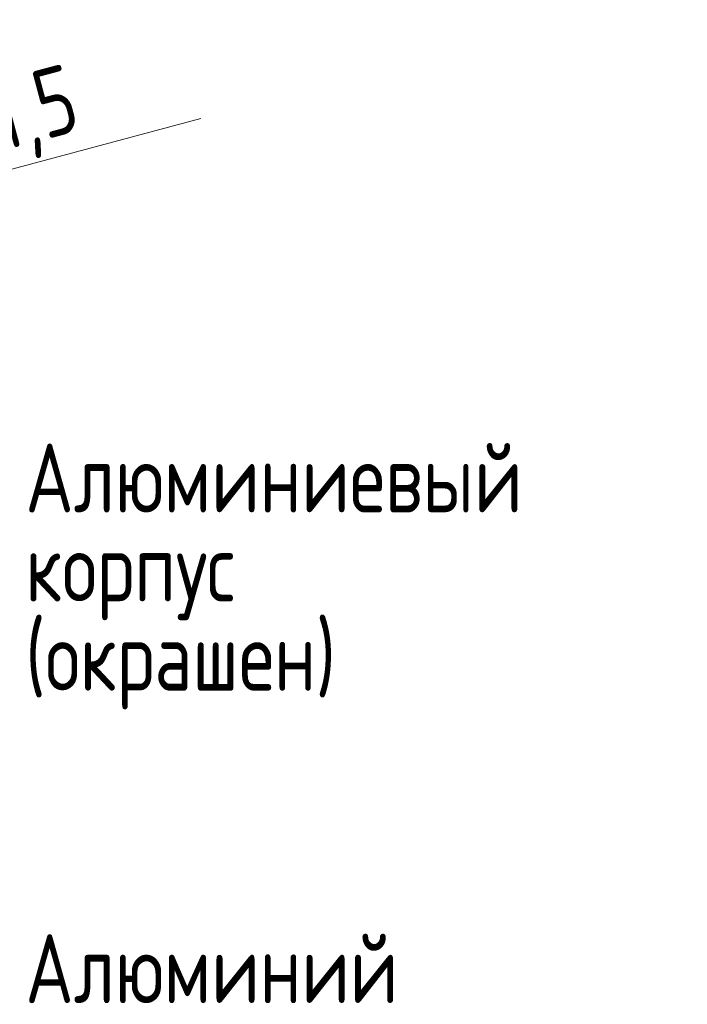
# Model space of a CAD drawing. Header units: millimetres. Extents: x 0 to 420, y 0 to 297.
# Tile 11 of 17: x 247 to 281, y 179 to 229. Entities that reach past the tile are written whole.
import ezdxf

# ---------------------------------------------------------------- set-up
doc = ezdxf.new("R2010")
doc.units = ezdxf.units.MM
doc.styles.add('SLDTEXTSTYLE4', font='TXT', dxfattribs={"width": 0.75})
doc.styles.add('SLDTEXTSTYLE6', font='TXT', dxfattribs={"width": 0.75, "bigfont": 'bigfont'})
doc.dimstyles.new('SLDDIMSTYLE3', dxfattribs={"dimtxt": 3.5, "dimasz": 3.556, "dimexe": 0, "dimexo": 0.0625, "dimgap": 0.875, "dimtad": 1, "dimdec": 0, "dimlfac": 2, "dimrnd": 1e-09, "dimzin": 12, "dimdsep": 46, "dimtxsty": 'SLDTEXTSTYLE4', "dimblk1": 'NONE', "dimsah": 1, "dimcen": 0, "dimadec": 0, "dimazin": 3, "dimtfac": 1, "dimtdec": 0, "dimtmove": 0, "dimatfit": 3, "dimldrblk": 'NONE', "dimfxl": 0, "dimfrac": 2, "dimtolj": 1, "dimtzin": 12, "dimarcsym": 0})

# ---------------------------------------------------------------- blocks, each defined once
blk = doc.blocks.new('_D_7')
at = {"color": 7, "linetype": 'Continuous', "lineweight": 0}
for q in [(256.055, 223.784), (210.885, 211.681)]:
    blk.add_line((220.544, 214.269), q, dxfattribs=at)
at = {"color": 7, "linetype": 'Continuous', "lineweight": 18}
blk.add_solid([(220.544, 214.269), (224.078, 214.821), (223.881, 215.557)], dxfattribs=at)
at = {"color": 7, "linetype": 'Continuous', "lineweight": 18, "insert": (237.343, 223.431), "char_height": 3.5, "attachment_point": 1, "rotation": 15, "style": 'SLDTEXTSTYLE6'}
blk.add_mtext('М20х1,5', dxfattribs=at)
blk = doc.blocks.new('_None')
blk = doc.blocks.new('SW_NOTE_0_3')
at = {"color": 0, "linetype": 'Continuous', "lineweight": 0, "char_height": 3.5, "attachment_point": 1, "style": 'SLDTEXTSTYLE6'}
for s, insert in [('Алюминиевый', (0.588, 1.749)), ('корпус', (0.588, -2.776)), ('(окрашен)', (0.588, -7.302))]:
    blk.add_mtext(s, dxfattribs=dict(at, insert=insert))
blk = doc.blocks.new('SW_NOTE_0_4')
at = {"color": 0, "linetype": 'Continuous', "lineweight": 0, "insert": (0.588, 1.792), "char_height": 3.5, "attachment_point": 1, "style": 'SLDTEXTSTYLE6'}
blk.add_mtext('Алюминий', dxfattribs=at)

msp = doc.modelspace()

# ---------------------------------------------------------------- block references
at = {"color": 7, "linetype": 'Continuous', "lineweight": 0}
for name, p in [('SW_NOTE_0_3', (246.554, 205.529)), ('SW_NOTE_0_4', (246.554, 180.572))]:
    msp.add_blockref(name, p, dxfattribs=at)

# ---------------------------------------------------------------- dimensions: what is measured, and where the dimension line sits
at = {"color": 7, "linetype": 'Continuous', "lineweight": 18}
dim = msp.add_diameter_dim_2p(p1=(210.885, 211.681), p2=(220.544, 214.269), text='М20х1,5', dimstyle='SLDDIMSTYLE3', override={"dimpost": '<>'}, dxfattribs=at)
dim.commit()
dim.dimension.update_dxf_attribs({"geometry": '_D_7', "text_midpoint": (247.394, 221.464), "dimtype": 163})

doc.saveas('drawing.dxf')
